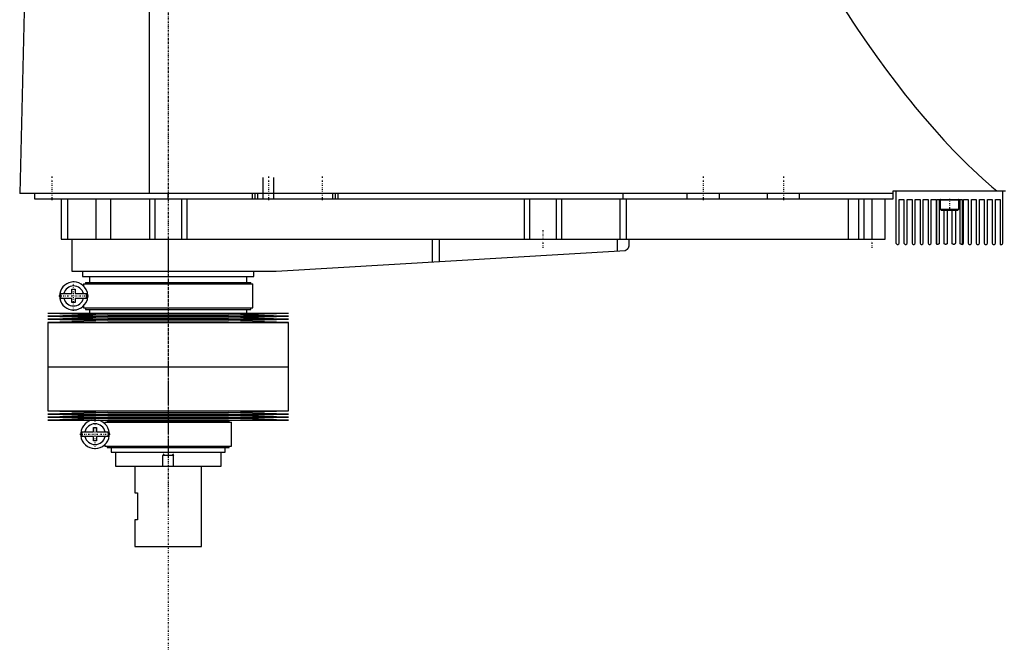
# Model space of a CAD drawing. Extents: x -706 to 186, y -1 to 1172.
# Tile 1 of 3: x -706 to -338, y 317 to 553. Entities that reach past the tile are written whole.
import ezdxf

# ---------------------------------------------------------------- set-up
doc = ezdxf.new("R2010")
doc.units = 0
doc.linetypes.add('CENTER', pattern=[1.5, 0.45, -0.5, 0.05, -0.5])
for name, color, linetype in [('AM_0', 7, 'CONTINUOUS'), ('AM_10', 7, 'CONTINUOUS'), ('AM_7', 7, 'CENTER')]:
    doc.layers.add(name, color=color, linetype=linetype)

msp = doc.modelspace()

# ---------------------------------------------------------------- linework, layer by layer
at = {"layer": 'AM_0', "color": 7, "linetype": 'CONTINUOUS'}
for p, q in [((-703.45, 568.63), (-705.5, 487.5)), ((-657.01, 487.5), (-657.01, 569.6)), ((-379, 487.5), (-705.5, 487.5)), ((-700, 487.5), (-700, 485.5)), ((-650, 485.5), (-650, 487.5)), ((-618.5, 485.5), (-618.5, 487.5)), ((-617.5, 485.5), (-617.5, 487.5)), ((-616.5, 485.5), (-616.5, 487.5)), ((-588.5, 485.5), (-588.5, 487.5)), ((-587.5, 485.5), (-587.5, 487.5)), ((-586.5, 485.5), (-586.5, 487.5)), ((-480, 485.5), (-480, 487.5)), ((-456, 485.5), (-456, 487.5)), ((-444, 485.5), (-444, 487.5)), ((-426, 485.5), (-426, 487.5)), ((-414, 485.5), (-414, 487.5)), ((-379, 485.5), (-379, 488.5)), ((-379, 488.5), (-337, 488.5)), ((-378, 488.5), (-378, 469)), ((-338, 469), (-338, 488.5)), ((-700, 485.5), (-379, 485.5)), ((-690, 485.5), (-690, 470.5)), ((-687.69, 485.5), (-687.69, 470.5)), ((-677.09, 485.5), (-677.09, 470.5)), ((-671.56, 485.5), (-671.56, 470.5)), ((-657, 485.5), (-657, 470.5)), ((-655, 485.5), (-655, 470.5)), ((-645, 485.5), (-645, 470.5)), ((-643, 485.5), (-643, 470.5)), ((-517, 485.5), (-517, 470.5)), ((-515, 485.5), (-515, 470.5)), ((-505, 485.5), (-505, 470.5)), ((-503, 485.5), (-503, 470.5)), ((-481.18, 485.5), (-481.18, 470.5)), ((-478.85, 485.5), (-478.85, 470.5)), ((-395.84, 485.5), (-395.84, 470.5)), ((-392, 485.5), (-392, 470.5)), ((-390, 485.5), (-390, 470.5)), ((-387, 485.5), (-387, 470.5)), ((-382, 470.5), (-382, 485.5)), ((-376.8, 485.3), (-375, 485.3)), ((-376.8, 469), (-376.8, 485.3)), ((-375, 485.3), (-375, 469)), ((-373.8, 485.3), (-372, 485.3)), ((-373.8, 469), (-373.8, 485.3)), ((-372, 485.3), (-372, 469)), ((-370.8, 485.3), (-369, 485.3)), ((-370.8, 469), (-370.8, 485.3)), ((-369, 485.3), (-369, 469)), ((-367.8, 485.3), (-366, 485.3)), ((-367.8, 469), (-367.8, 485.3)), ((-366, 485.3), (-366, 469)), ((-364.8, 485.3), (-363, 485.3)), ((-364.8, 469), (-364.8, 485.3)), ((-363, 485.3), (-363, 469)), ((-362.75, 468.57), (-362.75, 485.3)), ((-362.75, 485.3), (-353.25, 485.3)), ((-361.8, 485.3), (-361.8, 469)), ((-361.5, 485.2), (-361.5, 481.7)), ((-361.5, 485.2), (-354.5, 485.2)), ((-354.5, 481.7), (-354.5, 485.2)), ((-354, 469), (-354, 485.3)), ((-353.25, 485.3), (-353.25, 468.5)), ((-352.8, 485.3), (-351, 485.3)), ((-352.8, 469), (-352.8, 485.3)), ((-351, 485.3), (-351, 469)), ((-349.8, 485.3), (-348, 485.3)), ((-349.8, 469), (-349.8, 485.3)), ((-348, 485.3), (-348, 469)), ((-346.8, 485.3), (-345, 485.3)), ((-346.8, 469), (-346.8, 485.3)), ((-345, 485.3), (-345, 469)), ((-343.8, 485.3), (-342, 485.3)), ((-343.8, 469), (-343.8, 485.3)), ((-342, 485.3), (-342, 469)), ((-340.8, 485.3), (-339, 485.3)), ((-340.8, 469), (-340.8, 485.3)), ((-339, 485.3), (-339, 468.5)), ((-361.5, 481.7), (-361.1, 481.3)), ((-361.5, 481.7), (-354.5, 481.7)), ((-361.1, 481.3), (-354.9, 481.3)), ((-360, 469), (-360, 481.3)), ((-358.8, 481.3), (-358.8, 469)), ((-357, 469), (-357, 481.3)), ((-355.8, 481.3), (-355.8, 469)), ((-354.9, 481.3), (-354.5, 481.7)), ((-690, 470.5), (-382, 470.5)), ((-686, 470.5), (-686, 458.5)), ((-650, 470.5), (-650, 458.5)), ((-551.33, 470.5), (-551.33, 461.99)), ((-548.68, 470.5), (-548.68, 462.14)), ((-482.14, 470.5), (-482.14, 466.1)), ((-477.8, 470.5), (-477.8, 467.74)), ((-377.5, 468.5), (-377.3, 468.5)), ((-374.5, 468.5), (-374.3, 468.5)), ((-371.5, 468.5), (-371.3, 468.5)), ((-368.5, 468.5), (-368.3, 468.5)), ((-365.5, 468.5), (-365.3, 468.5)), ((-362.3, 468.5), (-362.5, 468.5)), ((-359.3, 468.5), (-359.5, 468.5)), ((-356.3, 468.5), (-356.5, 468.5)), ((-353.3, 468.5), (-353.5, 468.5)), ((-350.5, 468.5), (-350.3, 468.5)), ((-347.5, 468.5), (-347.3, 468.5)), ((-344.5, 468.5), (-344.3, 468.5)), ((-341.5, 468.5), (-341.3, 468.5)), ((-339, 468.5), (-338.5, 468.5)), ((-609.7, 458.52), (-479.14, 466.27)), ((-686, 458.5), (-610.3, 458.5)), ((-682, 458.5), (-682, 456.5)), ((-682, 456.5), (-618, 456.5)), ((-679.35, 456.5), (-679.35, 454.2)), ((-620.65, 454.2), (-620.65, 456.5)), ((-618, 456.5), (-618, 458.5)), ((-681.65, 453.7), (-681.65, 452.92)), ((-681.65, 453.7), (-618.35, 453.7)), ((-680.85, 454.2), (-680.85, 453.7)), ((-680.85, 454.2), (-619.15, 454.2)), ((-619.15, 453.7), (-619.15, 454.2)), ((-618.35, 444.7), (-618.35, 453.7)), ((-690.13, 450.1), (-685.95, 450.1)), ((-685.95, 450.1), (-685.95, 451.7)), ((-685.95, 451.7), (-684.75, 451.7)), ((-684.75, 451.7), (-684.75, 450.1)), ((-684.75, 450.1), (-680.57, 450.1)), ((-685.95, 448.3), (-690.13, 448.3)), ((-685.95, 446.7), (-685.95, 448.3)), ((-684.75, 446.7), (-685.95, 446.7)), ((-684.75, 448.3), (-684.75, 446.7)), ((-680.57, 448.3), (-684.75, 448.3)), ((-681.65, 445.48), (-681.65, 444.7)), ((-695, 442.75), (-672.5, 442.18)), ((-695, 442.75), (-605, 442.75)), ((-672.5, 442.18), (-695, 441.61)), ((-695, 441.61), (-672.5, 441.04)), ((-695, 441.61), (-605, 441.61)), ((-681.65, 444.7), (-618.35, 444.7)), ((-680.85, 444.7), (-680.85, 444.2)), ((-680.85, 444.2), (-619.15, 444.2)), ((-679.35, 444.2), (-679.35, 442.75)), ((-672.5, 442.18), (-627.5, 442.18)), ((-627.5, 442.18), (-605, 442.75)), ((-605, 441.61), (-627.5, 442.18)), ((-627.5, 441.04), (-605, 441.61)), ((-620.65, 442.75), (-620.65, 444.2)), ((-619.15, 444.2), (-619.15, 444.7)), ((-672.5, 441.04), (-695, 440.47)), ((-695, 440.47), (-672.5, 439.9)), ((-695, 440.47), (-605, 440.47)), ((-672.5, 439.9), (-695, 439.33)), ((-695, 439.33), (-695, 422.75)), ((-695, 439.33), (-605, 439.33)), ((-672.5, 441.04), (-627.5, 441.04)), ((-672.5, 439.9), (-627.5, 439.9)), ((-605, 440.47), (-627.5, 441.04)), ((-627.5, 439.9), (-605, 440.47)), ((-605, 439.33), (-627.5, 439.9)), ((-605, 422.75), (-605, 439.33)), ((-695, 422.75), (-605, 422.75)), ((-695, 422.75), (-695, 406.17)), ((-695, 422.75), (-605, 422.75)), ((-605, 406.17), (-605, 422.75)), ((-695, 406.17), (-672.5, 405.6)), ((-695, 406.17), (-605, 406.17)), ((-672.5, 405.6), (-695, 405.03)), ((-695, 405.03), (-672.5, 404.46)), ((-695, 405.03), (-605, 405.03)), ((-672.5, 405.6), (-627.5, 405.6)), ((-627.5, 405.6), (-605, 406.17)), ((-605, 405.03), (-627.5, 405.6)), ((-627.5, 404.46), (-605, 405.03)), ((-672.5, 404.46), (-695, 403.89)), ((-695, 403.89), (-672.5, 403.32)), ((-695, 403.89), (-605, 403.89)), ((-672.5, 403.32), (-695, 402.75)), ((-695, 402.75), (-605, 402.75)), ((-673.65, 402), (-673.65, 401.4)), ((-673.65, 402), (-626.35, 402)), ((-672.85, 402.5), (-672.85, 402)), ((-672.85, 402.5), (-627.15, 402.5)), ((-672.5, 404.46), (-627.5, 404.46)), ((-672.5, 403.32), (-627.5, 403.32)), ((-671.35, 402.75), (-671.35, 402.5)), ((-628.65, 402.5), (-628.65, 402.75)), ((-605, 403.89), (-627.5, 404.46)), ((-627.5, 403.32), (-605, 403.89)), ((-605, 402.75), (-627.5, 403.32)), ((-627.15, 402), (-627.15, 402.5)), ((-626.35, 393), (-626.35, 402)), ((-682.26, 398.4), (-677.95, 398.4)), ((-677.95, 398.4), (-677.95, 400)), ((-677.95, 400), (-676.75, 400)), ((-676.75, 400), (-676.75, 398.4)), ((-676.75, 398.4), (-672.44, 398.4)), ((-677.95, 396.6), (-682.26, 396.6)), ((-677.95, 395), (-677.95, 396.6)), ((-676.75, 395), (-677.95, 395)), ((-676.75, 396.6), (-676.75, 395)), ((-672.44, 396.6), (-676.75, 396.6)), ((-673.65, 393.6), (-673.65, 393)), ((-673.65, 393), (-626.35, 393)), ((-672.85, 393), (-672.85, 392.5)), ((-672.85, 392.5), (-627.15, 392.5)), ((-671.35, 392.5), (-671.35, 390.8)), ((-671.35, 390.8), (-628.65, 390.8)), ((-669.75, 390.8), (-669.75, 385.5)), ((-630.25, 385.5), (-630.25, 390.8)), ((-628.65, 390.8), (-628.65, 392.5)), ((-627.15, 392.5), (-627.15, 393)), ((-669.75, 385.5), (-630.25, 385.5)), ((-662.5, 385.5), (-662.5, 375.5)), ((-637.5, 355.5), (-637.5, 385.5)), ((-662.5, 375.5), (-661.5, 375.5)), ((-661.5, 375.5), (-661.5, 365.5)), ((-662.5, 365.5), (-662.5, 355.5)), ((-661.5, 365.5), (-662.5, 365.5)), ((-662.5, 355.5), (-637.5, 355.5))]:
    msp.add_line(p, q, dxfattribs=at)
for points in [[(-404.88, 568.63, 0), (-403.09, 565.7, 0), (-399.5, 559.96, 0), (-395.91, 554.39, 0), (-394.12, 551.66, 0), (-392.33, 548.98, 0), (-388.74, 543.72, 0), (-385.15, 538.63, 0), (-381.57, 533.7, 0), (-377.98, 528.92, 0), (-374.39, 524.31, 0), (-372.6, 522.07, 0), (-370.81, 519.86, 0), (-367.22, 515.57, 0), (-363.63, 511.44, 0), (-360.05, 507.47, 0), (-356.46, 503.66, 0), (-352.87, 500.01, 0), (-351.08, 498.24, 0), (-349.28, 496.52, 0), (-345.69, 493.19, 0), (-342.11, 490.02, 0), (-340.31, 488.5, 0)], [(-479.14, 466.27, 0), (-479.07, 466.3, 0), (-478.93, 466.36, 0), (-478.8, 466.42, 0), (-478.73, 466.46, 0), (-478.67, 466.49, 0), (-478.56, 466.57, 0), (-478.45, 466.66, 0), (-478.35, 466.75, 0), (-478.26, 466.84, 0), (-478.18, 466.94, 0), (-478.14, 466.99, 0), (-478.11, 467.04, 0), (-478.04, 467.14, 0), (-477.98, 467.24, 0), (-477.93, 467.34, 0), (-477.89, 467.44, 0), (-477.86, 467.53, 0), (-477.84, 467.58, 0), (-477.84, 467.58, 0), (-477.84, 467.6, 0), (-477.83, 467.61, 0), (-477.83, 467.62, 0), (-477.83, 467.62, 0), (-477.83, 467.64, 0), (-477.82, 467.65, 0), (-477.82, 467.66, 0), (-477.82, 467.67, 0), (-477.81, 467.68, 0), (-477.81, 467.69, 0), (-477.81, 467.69, 0), (-477.81, 467.7, 0), (-477.81, 467.71, 0), (-477.8, 467.72, 0), (-477.8, 467.72, 0), (-477.8, 467.73, 0), (-477.8, 467.73, 0), (-477.8, 467.73, 0), (-477.8, 467.73, 0), (-477.8, 467.74, 0), (-477.8, 467.74, 0)], [(-362.5, 468.5, 0), (-362.51, 468.5, 0), (-362.54, 468.5, 0), (-362.56, 468.5, 0), (-362.58, 468.51, 0), (-362.59, 468.51, 0), (-362.61, 468.51, 0), (-362.63, 468.52, 0), (-362.65, 468.52, 0), (-362.67, 468.53, 0), (-362.68, 468.53, 0), (-362.69, 468.54, 0), (-362.7, 468.54, 0), (-362.71, 468.55, 0), (-362.72, 468.55, 0), (-362.73, 468.55, 0), (-362.74, 468.56, 0), (-362.74, 468.56, 0), (-362.74, 468.56, 0), (-362.75, 468.56, 0), (-362.75, 468.57, 0), (-362.75, 468.57, 0), (-362.75, 468.57, 0)], [(-361.8, 469, 0), (-361.8, 468.99, 0), (-361.8, 468.98, 0), (-361.8, 468.97, 0), (-361.8, 468.97, 0), (-361.8, 468.96, 0), (-361.8, 468.95, 0), (-361.8, 468.94, 0), (-361.8, 468.93, 0), (-361.81, 468.92, 0), (-361.81, 468.91, 0), (-361.81, 468.91, 0), (-361.81, 468.9, 0), (-361.81, 468.89, 0), (-361.81, 468.88, 0), (-361.82, 468.87, 0), (-361.82, 468.86, 0), (-361.82, 468.85, 0), (-361.82, 468.85, 0), (-361.83, 468.84, 0), (-361.83, 468.83, 0), (-361.83, 468.82, 0), (-361.83, 468.82, 0), (-361.84, 468.81, 0), (-361.84, 468.8, 0), (-361.84, 468.8, 0), (-361.85, 468.79, 0), (-361.85, 468.79, 0), (-361.85, 468.78, 0), (-361.86, 468.77, 0), (-361.86, 468.76, 0), (-361.86, 468.75, 0), (-361.87, 468.75, 0), (-361.87, 468.74, 0), (-361.87, 468.74, 0), (-361.88, 468.73, 0), (-361.88, 468.72, 0), (-361.89, 468.72, 0), (-361.89, 468.71, 0), (-361.9, 468.7, 0), (-361.9, 468.7, 0), (-361.9, 468.7, 0), (-361.91, 468.69, 0), (-361.91, 468.68, 0), (-361.92, 468.68, 0), (-361.92, 468.67, 0), (-361.93, 468.67, 0), (-361.93, 468.66, 0), (-361.93, 468.66, 0), (-361.94, 468.65, 0), (-361.94, 468.65, 0), (-361.95, 468.64, 0), (-361.95, 468.64, 0), (-361.96, 468.63, 0), (-361.96, 468.63, 0), (-361.97, 468.63, 0), (-361.97, 468.62, 0), (-361.98, 468.62, 0), (-361.98, 468.61, 0), (-361.99, 468.61, 0), (-361.99, 468.6, 0), (-362, 468.6, 0), (-362, 468.6, 0), (-362.01, 468.6, 0), (-362.01, 468.59, 0), (-362.01, 468.59, 0), (-362.03, 468.58, 0), (-362.06, 468.56, 0), (-362.1, 468.54, 0), (-362.13, 468.53, 0), (-362.16, 468.52, 0), (-362.19, 468.51, 0), (-362.21, 468.51, 0), (-362.23, 468.51, 0), (-362.26, 468.5, 0), (-362.29, 468.5, 0), (-362.3, 468.5, 0)], [(-359.5, 468.5, 0), (-359.5, 468.5, 0), (-359.51, 468.5, 0), (-359.52, 468.5, 0), (-359.52, 468.5, 0), (-359.52, 468.5, 0), (-359.53, 468.5, 0), (-359.54, 468.5, 0), (-359.55, 468.5, 0), (-359.55, 468.5, 0), (-359.56, 468.5, 0), (-359.56, 468.5, 0), (-359.57, 468.5, 0), (-359.57, 468.51, 0), (-359.58, 468.51, 0), (-359.59, 468.51, 0), (-359.59, 468.51, 0), (-359.6, 468.51, 0), (-359.6, 468.51, 0), (-359.61, 468.51, 0), (-359.62, 468.51, 0), (-359.62, 468.52, 0), (-359.63, 468.52, 0), (-359.63, 468.52, 0), (-359.64, 468.52, 0), (-359.64, 468.52, 0), (-359.65, 468.52, 0), (-359.65, 468.52, 0), (-359.66, 468.53, 0), (-359.66, 468.53, 0), (-359.67, 468.53, 0), (-359.68, 468.53, 0), (-359.68, 468.54, 0), (-359.69, 468.54, 0), (-359.69, 468.54, 0), (-359.7, 468.54, 0), (-359.7, 468.54, 0), (-359.71, 468.55, 0), (-359.72, 468.55, 0), (-359.72, 468.55, 0), (-359.73, 468.55, 0), (-359.73, 468.56, 0), (-359.74, 468.56, 0), (-359.74, 468.56, 0), (-359.75, 468.57, 0), (-359.76, 468.57, 0), (-359.76, 468.57, 0), (-359.77, 468.58, 0), (-359.77, 468.58, 0), (-359.77, 468.58, 0), (-359.78, 468.59, 0), (-359.79, 468.59, 0), (-359.79, 468.59, 0), (-359.8, 468.6, 0), (-359.8, 468.6, 0), (-359.8, 468.6, 0), (-359.81, 468.61, 0), (-359.81, 468.61, 0), (-359.82, 468.62, 0), (-359.83, 468.62, 0), (-359.83, 468.63, 0), (-359.83, 468.63, 0), (-359.84, 468.63, 0), (-359.84, 468.63, 0), (-359.85, 468.64, 0), (-359.85, 468.64, 0), (-359.85, 468.64, 0), (-359.86, 468.65, 0), (-359.86, 468.65, 0), (-359.86, 468.66, 0), (-359.87, 468.66, 0), (-359.87, 468.66, 0), (-359.88, 468.67, 0), (-359.88, 468.68, 0), (-359.88, 468.68, 0), (-359.89, 468.69, 0), (-359.89, 468.69, 0), (-359.89, 468.69, 0), (-359.9, 468.7, 0), (-359.9, 468.7, 0), (-359.91, 468.71, 0), (-359.91, 468.72, 0), (-359.92, 468.72, 0), (-359.92, 468.72, 0), (-359.92, 468.73, 0), (-359.92, 468.73, 0), (-359.93, 468.74, 0), (-359.93, 468.75, 0), (-359.93, 468.75, 0), (-359.94, 468.76, 0), (-359.94, 468.76, 0), (-359.94, 468.77, 0), (-359.95, 468.77, 0), (-359.95, 468.78, 0), (-359.95, 468.79, 0), (-359.96, 468.79, 0), (-359.96, 468.8, 0), (-359.96, 468.8, 0), (-359.96, 468.81, 0), (-359.96, 468.81, 0), (-359.97, 468.82, 0), (-359.97, 468.83, 0), (-359.97, 468.84, 0), (-359.97, 468.84, 0), (-359.98, 468.85, 0), (-359.98, 468.85, 0), (-359.98, 468.86, 0), (-359.98, 468.86, 0), (-359.98, 468.87, 0), (-359.98, 468.87, 0), (-359.99, 468.88, 0), (-359.99, 468.89, 0), (-359.99, 468.89, 0), (-359.99, 468.89, 0), (-359.99, 468.9, 0), (-359.99, 468.91, 0), (-359.99, 468.92, 0), (-359.99, 468.92, 0), (-360, 468.93, 0), (-360, 468.93, 0), (-360, 468.94, 0), (-360, 468.95, 0), (-360, 468.95, 0), (-360, 468.96, 0), (-360, 468.97, 0), (-360, 468.97, 0), (-360, 468.98, 0), (-360, 468.98, 0), (-360, 468.99, 0), (-360, 469, 0), (-360, 469, 0)], [(-358.8, 469, 0), (-358.8, 469, 0), (-358.8, 468.99, 0), (-358.8, 468.98, 0), (-358.8, 468.98, 0), (-358.8, 468.98, 0), (-358.8, 468.97, 0), (-358.8, 468.96, 0), (-358.8, 468.95, 0), (-358.8, 468.95, 0), (-358.8, 468.94, 0), (-358.8, 468.94, 0), (-358.8, 468.93, 0), (-358.81, 468.92, 0), (-358.81, 468.92, 0), (-358.81, 468.91, 0), (-358.81, 468.9, 0), (-358.81, 468.9, 0), (-358.81, 468.89, 0), (-358.81, 468.89, 0), (-358.81, 468.88, 0), (-358.82, 468.87, 0), (-358.82, 468.87, 0), (-358.82, 468.87, 0), (-358.82, 468.86, 0), (-358.82, 468.85, 0), (-358.82, 468.85, 0), (-358.82, 468.84, 0), (-358.83, 468.84, 0), (-358.83, 468.83, 0), (-358.83, 468.82, 0), (-358.83, 468.82, 0), (-358.84, 468.81, 0), (-358.84, 468.81, 0), (-358.84, 468.8, 0), (-358.84, 468.8, 0), (-358.85, 468.79, 0), (-358.85, 468.78, 0), (-358.85, 468.78, 0), (-358.86, 468.77, 0), (-358.86, 468.77, 0), (-358.86, 468.76, 0), (-358.86, 468.76, 0), (-358.87, 468.75, 0), (-358.87, 468.74, 0), (-358.87, 468.74, 0), (-358.88, 468.73, 0), (-358.88, 468.73, 0), (-358.88, 468.72, 0), (-358.89, 468.72, 0), (-358.89, 468.71, 0), (-358.9, 468.71, 0), (-358.9, 468.7, 0), (-358.9, 468.69, 0), (-358.91, 468.69, 0), (-358.91, 468.69, 0), (-358.91, 468.68, 0), (-358.92, 468.68, 0), (-358.92, 468.67, 0), (-358.93, 468.67, 0), (-358.93, 468.66, 0), (-358.93, 468.66, 0), (-358.94, 468.66, 0), (-358.94, 468.65, 0), (-358.95, 468.65, 0), (-358.95, 468.64, 0), (-358.95, 468.64, 0), (-358.96, 468.64, 0), (-358.96, 468.63, 0), (-358.96, 468.63, 0), (-358.97, 468.63, 0), (-358.97, 468.62, 0), (-358.98, 468.62, 0), (-358.98, 468.61, 0), (-358.99, 468.61, 0), (-358.99, 468.6, 0), (-359, 468.6, 0), (-359, 468.6, 0), (-359.01, 468.6, 0), (-359.01, 468.59, 0), (-359.02, 468.59, 0), (-359.02, 468.58, 0), (-359.03, 468.58, 0), (-359.03, 468.58, 0), (-359.04, 468.57, 0), (-359.04, 468.57, 0), (-359.05, 468.57, 0), (-359.06, 468.56, 0), (-359.06, 468.56, 0), (-359.07, 468.56, 0), (-359.07, 468.56, 0), (-359.08, 468.55, 0), (-359.08, 468.55, 0), (-359.09, 468.55, 0), (-359.09, 468.54, 0), (-359.1, 468.54, 0), (-359.11, 468.54, 0), (-359.11, 468.54, 0), (-359.12, 468.54, 0), (-359.12, 468.53, 0), (-359.13, 468.53, 0), (-359.14, 468.53, 0), (-359.14, 468.53, 0), (-359.15, 468.52, 0), (-359.15, 468.52, 0), (-359.16, 468.52, 0), (-359.16, 468.52, 0), (-359.17, 468.52, 0), (-359.17, 468.52, 0), (-359.18, 468.52, 0), (-359.18, 468.51, 0), (-359.19, 468.51, 0), (-359.2, 468.51, 0), (-359.2, 468.51, 0), (-359.21, 468.51, 0), (-359.21, 468.51, 0), (-359.22, 468.51, 0), (-359.23, 468.51, 0), (-359.23, 468.5, 0), (-359.24, 468.5, 0), (-359.24, 468.5, 0), (-359.25, 468.5, 0), (-359.26, 468.5, 0), (-359.26, 468.5, 0), (-359.27, 468.5, 0), (-359.28, 468.5, 0), (-359.28, 468.5, 0), (-359.28, 468.5, 0), (-359.29, 468.5, 0), (-359.3, 468.5, 0), (-359.3, 468.5, 0)], [(-356.5, 468.5, 0), (-356.5, 468.5, 0), (-356.51, 468.5, 0), (-356.52, 468.5, 0), (-356.52, 468.5, 0), (-356.52, 468.5, 0), (-356.53, 468.5, 0), (-356.54, 468.5, 0), (-356.54, 468.5, 0), (-356.55, 468.5, 0), (-356.56, 468.5, 0), (-356.56, 468.5, 0), (-356.57, 468.5, 0), (-356.57, 468.51, 0), (-356.58, 468.51, 0), (-356.59, 468.51, 0), (-356.59, 468.51, 0), (-356.6, 468.51, 0), (-356.6, 468.51, 0), (-356.61, 468.51, 0), (-356.61, 468.51, 0), (-356.62, 468.51, 0), (-356.63, 468.52, 0), (-356.63, 468.52, 0), (-356.64, 468.52, 0), (-356.64, 468.52, 0), (-356.65, 468.52, 0), (-356.65, 468.52, 0), (-356.66, 468.53, 0), (-356.66, 468.53, 0), (-356.67, 468.53, 0), (-356.68, 468.53, 0), (-356.68, 468.53, 0), (-356.69, 468.54, 0), (-356.69, 468.54, 0), (-356.7, 468.54, 0), (-356.7, 468.54, 0), (-356.71, 468.55, 0), (-356.72, 468.55, 0), (-356.72, 468.55, 0), (-356.73, 468.55, 0), (-356.73, 468.56, 0), (-356.74, 468.56, 0), (-356.74, 468.56, 0), (-356.75, 468.57, 0), (-356.76, 468.57, 0), (-356.76, 468.57, 0), (-356.77, 468.58, 0), (-356.77, 468.58, 0), (-356.77, 468.58, 0), (-356.78, 468.59, 0), (-356.79, 468.59, 0), (-356.79, 468.59, 0), (-356.8, 468.6, 0), (-356.8, 468.6, 0), (-356.8, 468.6, 0), (-356.81, 468.61, 0), (-356.82, 468.61, 0), (-356.82, 468.62, 0), (-356.83, 468.62, 0), (-356.83, 468.63, 0), (-356.83, 468.63, 0), (-356.84, 468.63, 0), (-356.84, 468.64, 0), (-356.85, 468.64, 0), (-356.85, 468.64, 0), (-356.85, 468.65, 0), (-356.86, 468.65, 0), (-356.86, 468.66, 0), (-356.86, 468.66, 0), (-356.87, 468.66, 0), (-356.87, 468.67, 0), (-356.88, 468.67, 0), (-356.88, 468.68, 0), (-356.89, 468.68, 0), (-356.89, 468.69, 0), (-356.89, 468.69, 0), (-356.89, 468.69, 0), (-356.9, 468.7, 0), (-356.9, 468.71, 0), (-356.91, 468.71, 0), (-356.91, 468.72, 0), (-356.92, 468.72, 0), (-356.92, 468.73, 0), (-356.92, 468.73, 0), (-356.92, 468.74, 0), (-356.93, 468.74, 0), (-356.93, 468.75, 0), (-356.94, 468.75, 0), (-356.94, 468.76, 0), (-356.94, 468.76, 0), (-356.94, 468.77, 0), (-356.95, 468.77, 0), (-356.95, 468.78, 0), (-356.95, 468.79, 0), (-356.96, 468.8, 0), (-356.96, 468.8, 0), (-356.96, 468.81, 0), (-356.96, 468.81, 0), (-356.96, 468.82, 0), (-356.97, 468.82, 0), (-356.97, 468.83, 0), (-356.97, 468.84, 0), (-356.98, 468.84, 0), (-356.98, 468.85, 0), (-356.98, 468.85, 0), (-356.98, 468.86, 0), (-356.98, 468.87, 0), (-356.98, 468.87, 0), (-356.98, 468.87, 0), (-356.99, 468.88, 0), (-356.99, 468.89, 0), (-356.99, 468.89, 0), (-356.99, 468.89, 0), (-356.99, 468.9, 0), (-356.99, 468.91, 0), (-356.99, 468.92, 0), (-356.99, 468.92, 0), (-357, 468.93, 0), (-357, 468.93, 0), (-357, 468.94, 0), (-357, 468.95, 0), (-357, 468.95, 0), (-357, 468.96, 0), (-357, 468.97, 0), (-357, 468.97, 0), (-357, 468.98, 0), (-357, 468.98, 0), (-357, 468.99, 0), (-357, 469, 0), (-357, 469, 0)], [(-355.8, 469, 0), (-355.8, 469, 0), (-355.8, 468.99, 0), (-355.8, 468.98, 0), (-355.8, 468.98, 0), (-355.8, 468.97, 0), (-355.8, 468.97, 0), (-355.8, 468.96, 0), (-355.8, 468.95, 0), (-355.8, 468.94, 0), (-355.8, 468.94, 0), (-355.8, 468.93, 0), (-355.8, 468.93, 0), (-355.81, 468.92, 0), (-355.81, 468.91, 0), (-355.81, 468.91, 0), (-355.81, 468.9, 0), (-355.81, 468.89, 0), (-355.81, 468.89, 0), (-355.81, 468.88, 0), (-355.82, 468.88, 0), (-355.82, 468.87, 0), (-355.82, 468.87, 0), (-355.82, 468.86, 0), (-355.82, 468.86, 0), (-355.82, 468.85, 0), (-355.82, 468.84, 0), (-355.83, 468.84, 0), (-355.83, 468.83, 0), (-355.83, 468.83, 0), (-355.83, 468.82, 0), (-355.84, 468.81, 0), (-355.84, 468.81, 0), (-355.84, 468.8, 0), (-355.84, 468.8, 0), (-355.85, 468.79, 0), (-355.85, 468.78, 0), (-355.85, 468.78, 0), (-355.86, 468.77, 0), (-355.86, 468.76, 0), (-355.86, 468.76, 0), (-355.86, 468.76, 0), (-355.87, 468.75, 0), (-355.87, 468.74, 0), (-355.87, 468.74, 0), (-355.88, 468.73, 0), (-355.88, 468.73, 0), (-355.88, 468.72, 0), (-355.89, 468.72, 0), (-355.89, 468.71, 0), (-355.89, 468.71, 0), (-355.9, 468.7, 0), (-355.9, 468.7, 0), (-355.91, 468.69, 0), (-355.91, 468.69, 0), (-355.91, 468.68, 0), (-355.92, 468.68, 0), (-355.92, 468.67, 0), (-355.93, 468.67, 0), (-355.93, 468.66, 0), (-355.94, 468.66, 0), (-355.94, 468.66, 0), (-355.94, 468.65, 0), (-355.94, 468.65, 0), (-355.95, 468.64, 0), (-355.95, 468.64, 0), (-355.95, 468.64, 0), (-355.96, 468.63, 0), (-355.97, 468.63, 0), (-355.97, 468.63, 0), (-355.97, 468.62, 0), (-355.98, 468.62, 0), (-355.98, 468.61, 0), (-355.99, 468.61, 0), (-355.99, 468.61, 0), (-356, 468.6, 0), (-356, 468.6, 0), (-356, 468.6, 0), (-356.01, 468.59, 0), (-356.02, 468.59, 0), (-356.02, 468.59, 0), (-356.03, 468.58, 0), (-356.03, 468.58, 0), (-356.04, 468.58, 0), (-356.04, 468.57, 0), (-356.05, 468.57, 0), (-356.05, 468.57, 0), (-356.06, 468.56, 0), (-356.06, 468.56, 0), (-356.07, 468.56, 0), (-356.07, 468.55, 0), (-356.08, 468.55, 0), (-356.08, 468.55, 0), (-356.09, 468.55, 0), (-356.1, 468.54, 0), (-356.1, 468.54, 0), (-356.11, 468.54, 0), (-356.11, 468.54, 0), (-356.12, 468.53, 0), (-356.12, 468.53, 0), (-356.13, 468.53, 0), (-356.14, 468.53, 0), (-356.14, 468.53, 0), (-356.15, 468.52, 0), (-356.15, 468.52, 0), (-356.16, 468.52, 0), (-356.16, 468.52, 0), (-356.17, 468.52, 0), (-356.17, 468.52, 0), (-356.18, 468.51, 0), (-356.19, 468.51, 0), (-356.19, 468.51, 0), (-356.2, 468.51, 0), (-356.2, 468.51, 0), (-356.21, 468.51, 0), (-356.21, 468.51, 0), (-356.22, 468.51, 0), (-356.23, 468.51, 0), (-356.23, 468.5, 0), (-356.24, 468.5, 0), (-356.24, 468.5, 0), (-356.25, 468.5, 0), (-356.26, 468.5, 0), (-356.26, 468.5, 0), (-356.27, 468.5, 0), (-356.28, 468.5, 0), (-356.28, 468.5, 0), (-356.28, 468.5, 0), (-356.29, 468.5, 0), (-356.3, 468.5, 0), (-356.3, 468.5, 0)], [(-353.5, 468.5, 0), (-353.51, 468.5, 0), (-353.54, 468.5, 0), (-353.56, 468.5, 0), (-353.58, 468.51, 0), (-353.59, 468.51, 0), (-353.62, 468.51, 0), (-353.65, 468.52, 0), (-353.68, 468.53, 0), (-353.71, 468.55, 0), (-353.75, 468.57, 0), (-353.76, 468.58, 0), (-353.78, 468.59, 0), (-353.81, 468.61, 0), (-353.83, 468.63, 0), (-353.84, 468.63, 0), (-353.84, 468.64, 0), (-353.85, 468.64, 0), (-353.85, 468.64, 0), (-353.86, 468.65, 0), (-353.86, 468.66, 0), (-353.87, 468.66, 0), (-353.87, 468.67, 0), (-353.88, 468.67, 0), (-353.88, 468.68, 0), (-353.88, 468.68, 0), (-353.89, 468.69, 0), (-353.9, 468.69, 0), (-353.9, 468.7, 0), (-353.91, 468.71, 0), (-353.91, 468.72, 0), (-353.91, 468.72, 0), (-353.92, 468.72, 0), (-353.92, 468.73, 0), (-353.93, 468.74, 0), (-353.93, 468.75, 0), (-353.94, 468.76, 0), (-353.94, 468.76, 0), (-353.94, 468.77, 0), (-353.95, 468.77, 0), (-353.95, 468.78, 0), (-353.95, 468.79, 0), (-353.96, 468.8, 0), (-353.96, 468.8, 0), (-353.96, 468.81, 0), (-353.97, 468.82, 0), (-353.97, 468.83, 0), (-353.97, 468.83, 0), (-353.97, 468.84, 0), (-353.98, 468.85, 0), (-353.98, 468.86, 0), (-353.98, 468.88, 0), (-353.99, 468.89, 0), (-353.99, 468.89, 0), (-353.99, 468.9, 0), (-353.99, 468.91, 0), (-353.99, 468.92, 0), (-354, 468.93, 0), (-354, 468.95, 0), (-354, 468.96, 0), (-354, 468.96, 0), (-354, 468.97, 0), (-354, 468.98, 0), (-354, 468.99, 0), (-354, 469, 0)], [(-353.25, 468.5, 0), (-353.25, 468.5, 0), (-353.26, 468.5, 0), (-353.28, 468.5, 0), (-353.3, 468.5, 0)], [(-680.34, 450.78, 0), (-680.34, 450.77, 0), (-680.34, 450.76, 0), (-680.33, 450.74, 0), (-680.33, 450.73, 0), (-680.33, 450.72, 0), (-680.32, 450.71, 0), (-680.32, 450.69, 0), (-680.31, 450.67, 0), (-680.31, 450.65, 0), (-680.3, 450.63, 0), (-680.3, 450.62, 0), (-680.3, 450.61, 0), (-680.3, 450.59, 0), (-680.29, 450.56, 0), (-680.29, 450.54, 0), (-680.28, 450.52, 0), (-680.28, 450.49, 0), (-680.28, 450.48, 0), (-680.27, 450.47, 0), (-680.27, 450.44, 0), (-680.27, 450.42, 0), (-680.26, 450.41, 0), (-680.26, 450.39, 0), (-680.26, 450.37, 0), (-680.25, 450.34, 0), (-680.25, 450.33, 0), (-680.25, 450.31, 0), (-680.25, 450.29, 0), (-680.24, 450.26, 0), (-680.24, 450.23, 0), (-680.24, 450.2, 0), (-680.23, 450.17, 0), (-680.23, 450.16, 0), (-680.23, 450.14, 0), (-680.23, 450.11, 0), (-680.23, 450.08, 0), (-680.22, 450.05, 0), (-680.22, 450.02, 0), (-680.22, 449.98, 0), (-680.22, 449.97, 0), (-680.22, 449.95, 0), (-680.21, 449.92, 0), (-680.21, 449.89, 0), (-680.21, 449.85, 0), (-680.21, 449.82, 0), (-680.2, 449.79, 0), (-680.2, 449.77, 0), (-680.2, 449.75, 0), (-680.2, 449.72, 0), (-680.2, 449.69, 0), (-680.19, 449.57, 0), (-680.19, 449.36, 0), (-680.19, 449.26, 0), (-680.19, 449.16, 0), (-680.19, 448.96, 0), (-680.2, 448.75, 0), (-680.2, 448.63, 0), (-680.21, 448.6, 0), (-680.21, 448.57, 0), (-680.21, 448.55, 0), (-680.21, 448.53, 0), (-680.21, 448.5, 0), (-680.21, 448.47, 0), (-680.22, 448.44, 0), (-680.22, 448.4, 0), (-680.22, 448.37, 0), (-680.22, 448.35, 0), (-680.22, 448.34, 0), (-680.23, 448.3, 0), (-680.23, 448.27, 0), (-680.23, 448.24, 0), (-680.24, 448.21, 0), (-680.24, 448.17, 0), (-680.24, 448.16, 0), (-680.24, 448.14, 0), (-680.25, 448.11, 0), (-680.25, 448.08, 0), (-680.25, 448.07, 0), (-680.26, 448.05, 0), (-680.26, 448.02, 0), (-680.26, 447.99, 0), (-680.27, 447.97, 0), (-680.27, 447.96, 0), (-680.27, 447.93, 0), (-680.28, 447.9, 0), (-680.28, 447.88, 0), (-680.29, 447.85, 0), (-680.29, 447.82, 0), (-680.3, 447.81, 0), (-680.3, 447.8, 0), (-680.3, 447.77, 0), (-680.31, 447.75, 0), (-680.31, 447.73, 0), (-680.32, 447.71, 0), (-680.32, 447.69, 0), (-680.33, 447.68, 0), (-680.33, 447.67, 0), (-680.34, 447.65, 0), (-680.34, 447.63, 0), (-680.34, 447.62, 0)]]:
    msp.add_polyline3d(points, dxfattribs=at)
for centre, radius, start, end in [((-361.4, 485.2), 0.1, 90, 180), ((-354.6, 485.2), 0.1, 0, 90), ((-377.5, 469), 0.5, 180, 270), ((-377.3, 469), 0.5, 270, 0), ((-374.5, 469), 0.5, 180, 270), ((-374.3, 469), 0.5, 270, 0), ((-371.5, 469), 0.5, 180, 270), ((-371.3, 469), 0.5, 270, 0), ((-368.5, 469), 0.5, 180, 270), ((-368.3, 469), 0.5, 270, 0), ((-365.5, 469), 0.5, 180, 270), ((-365.3, 469), 0.5, 270, 0), ((-362.5, 469), 0.5, 180, 240), ((-353.3, 469), 0.5, 275.7392, 0), ((-350.5, 469), 0.5, 180, 270), ((-350.3, 469), 0.5, 270, 0), ((-347.5, 469), 0.5, 180, 270), ((-347.3, 469), 0.5, 270, 0), ((-344.5, 469), 0.5, 180, 270), ((-344.3, 469), 0.5, 270, 0), ((-341.5, 469), 0.5, 180, 270), ((-341.3, 469), 0.5, 270, 0), ((-338.5, 469), 0.5, 270, 0), ((-610.3, 468.5), 10, 270, 273.4), ((-685.35, 449.2), 5.25, 17.5154, 342.4846), ((-685.35, 449.2), 3.75, 13.8865, 166.1135), ((-685.35, 449.2), 4.87, 169.3459, 190.6541), ((-685.35, 449.2), 4.87, 349.3459, 10.6541), ((-685.35, 449.2), 3.75, 193.8865, 346.1135), ((-677.35, 397.5), 5.37, 102.3808, 77.6192), ((-677.35, 397.5), 3.87, 13.43, 166.57), ((-677.35, 397.5), 4.99, 169.6156, 190.3844), ((-677.35, 397.5), 4.99, 349.6156, 10.3844), ((-677.35, 397.5), 3.87, 193.43, 346.57)]:
    msp.add_arc(centre, radius, start, end, dxfattribs=at)
at = {"layer": 'AM_10', "color": 7, "linetype": 'CONTINUOUS'}
for p, q in [((-614.5, 485.5), (-614.5, 493.5)), ((-610.5, 485.5), (-610.5, 493.5)), ((-651.62, 390.16), (-652, 389.5)), ((-648.38, 390.16), (-648, 389.5)), ((-648, 389.5), (-652, 389.5)), ((-652, 385.5), (-652, 389.5)), ((-648, 385.5), (-648, 389.5))]:
    msp.add_line(p, q, dxfattribs=at)
at = {"layer": 'AM_7', "color": 4, "linetype": 'CENTER'}
for p, q in [((-650, 1171.88), (-650, 316.62)), ((-650, 700.5), (-650, 370.5)), ((-693.5, 493.9), (-693.5, 485.1)), ((-612.5, 493.9), (-612.5, 485.1)), ((-592.5, 493.9), (-592.5, 485.1)), ((-450, 493.9), (-450, 485.1)), ((-420, 493.9), (-420, 485.1)), ((-358, 485.5), (-358, 481.1)), ((-510, 473.8), (-510, 467.2)), ((-387, 473.8), (-387, 467.2)), ((-650, 458.19), (-650, 421.06)), ((-685.35, 443.69), (-685.35, 454.71)), ((-690.86, 449.2), (-679.84, 449.2)), ((-650, 424.35), (-650, 389.2)), ((-677.35, 391.86), (-677.35, 403.14)), ((-682.99, 397.5), (-671.71, 397.5))]:
    msp.add_line(p, q, dxfattribs=at)

doc.saveas('drawing.dxf')
